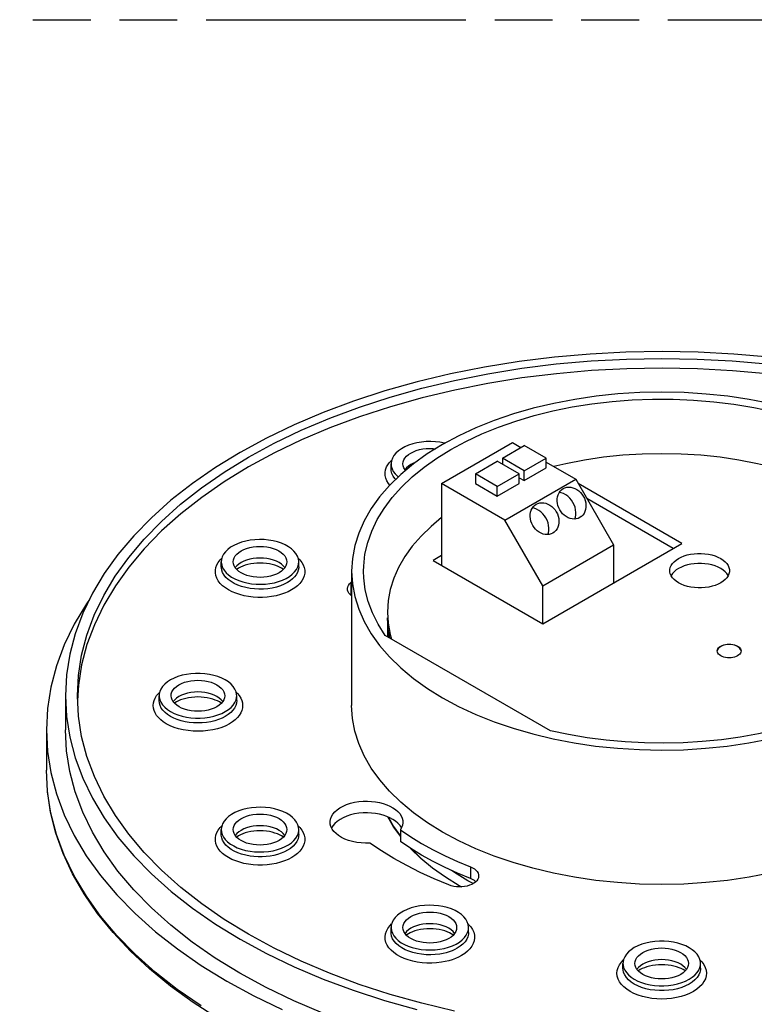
# Model space of a CAD drawing. Header units: millimetres. Extents: x 0 to 210, y 0 to 297.
# Tile 5 of 7: x 106 to 130, y 225 to 258. Entities that reach past the tile are written whole.
import ezdxf

# ---------------------------------------------------------------- set-up
doc = ezdxf.new("R2010")
doc.units = ezdxf.units.MM
doc.header["$LTSCALE"] = 19.36
doc.linetypes.add('PHANTOM', pattern=[0.8, 0.45, -0.05, 0.1, -0.05, 0.1, -0.05])
doc.layers.get('0').update_dxf_attribs({"linetype": 'CONTINUOUS'})
doc.layers.add('DEFAULT_3', color=7, linetype='PHANTOM')

msp = doc.modelspace()

# ---------------------------------------------------------------- linework, layer by layer
at = {"color": 7, "linetype": 'Continuous'}
for p, q in [((119.9796, 242.1189), (122.3555, 243.4906)), ((120.0879, 243.4683), (120.0717, 243.4727)), ((122.3555, 243.4906), (122.6383, 243.3273)), ((118.5308, 243.2172), (118.4457, 243.1401)), ((122.0161, 242.9681), (122.7515, 243.3926)), ((123.4869, 242.9681), (122.7515, 243.3926)), ((121.111, 242.4455), (121.8464, 242.8701)), ((122.5818, 242.4455), (121.8464, 242.8701)), ((122.0161, 242.9681), (122.0161, 242.7721)), ((122.7515, 242.5435), (122.0161, 242.9681)), ((122.7515, 242.5435), (123.4869, 242.9681)), ((123.4869, 242.6415), (123.4869, 242.9681)), ((123.4869, 242.8374), (124.4768, 242.2659)), ((118.2836, 242.6138), (118.2836, 242.7771)), ((122.7515, 242.2169), (123.4869, 242.6415)), ((122.7515, 242.2169), (122.7515, 242.5435)), ((121.111, 242.4455), (121.111, 242.1189)), ((121.8464, 242.0209), (121.111, 242.4455)), ((121.8464, 242.0209), (122.5818, 242.4455)), ((122.1009, 240.8942), (124.4768, 242.2659)), ((122.5818, 242.1189), (122.5818, 242.4455)), ((122.5818, 242.3149), (122.7515, 242.2169)), ((124.4768, 242.2659), (125.7496, 240.0613)), ((119.9796, 242.1189), (119.9796, 239.3755)), ((122.1009, 240.8942), (119.9796, 242.1189)), ((121.111, 242.1189), (121.8464, 241.6943)), ((121.8464, 241.6943), (122.5818, 242.1189)), ((121.8464, 241.6943), (121.8464, 242.0209)), ((124.0571, 241.9478), (124.109, 241.9725)), ((128.0406, 240.1103), (124.5617, 242.1188)), ((127.7502, 239.9426), (124.8521, 241.6158)), ((123.152, 241.4253), (123.2039, 241.45)), ((123.3737, 238.6896), (122.1009, 240.8942)), ((124.6644, 241.0104), (124.6171, 240.9779)), ((123.7593, 240.4878), (123.712, 240.4553)), ((123.3737, 237.4159), (128.0406, 240.1103)), ((123.3737, 238.6896), (125.7496, 240.0613)), ((125.7496, 240.0613), (125.7496, 238.7876)), ((112.5896, 239.3264), (112.5896, 239.4897)), ((115.1896, 239.3264), (115.1896, 239.4897)), ((119.9796, 239.7021), (119.6968, 239.5388)), ((119.6968, 239.5388), (123.3737, 237.4159)), ((116.9618, 239.1796), (116.9618, 234.6725)), ((116.9324, 238.7953), (116.9618, 238.819)), ((123.3737, 237.4159), (123.3737, 238.6896)), ((116.9324, 238.4034), (116.919, 238.3902)), ((116.9618, 238.427), (116.9324, 238.4034)), ((118.1853, 237.2325), (118.1619, 237.6119)), ((118.167, 237.5305), (118.1619, 237.4486)), ((118.1618, 237.4486), (118.1618, 236.9794)), ((118.2411, 236.9336), (118.1853, 237.2325)), ((123.6278, 233.8237), (118.0852, 237.0237)), ((129.2293, 236.4661), (129.2246, 236.5015)), ((130.0245, 236.5014), (130.0197, 236.4654)), ((107.7976, 235.3554), (107.7706, 234.8364)), ((107.3618, 234.9991), (107.3618, 233.856)), ((110.5055, 234.8357), (110.5055, 234.999)), ((113.1055, 234.8357), (113.1055, 234.999)), ((106.7218, 233.856), (106.7218, 232.4971)), ((119.037, 231.0736), (118.6138, 231.4254)), ((112.8363, 230.9482), (112.7524, 230.8718)), ((118.1828, 230.9327), (118.366, 230.6144)), ((119.5027, 230.7401), (119.037, 231.0736)), ((118.366, 230.6144), (118.596, 230.2935)), ((118.631, 230.5624), (118.6242, 230.5779)), ((112.5897, 230.3451), (112.5897, 230.5084)), ((115.1897, 230.3451), (115.1897, 230.5084)), ((118.596, 230.5008), (118.596, 230.1089)), ((121.1299, 229.8655), (120.5518, 230.1345)), ((121.7401, 229.621), (121.1299, 229.8655)), ((122.3787, 229.4022), (121.7401, 229.621)), ((123.0427, 229.2105), (122.3787, 229.4022)), ((121.0366, 228.6969), (120.8585, 228.7925)), ((118.2837, 227.0577), (118.2837, 227.221)), ((120.8837, 227.0577), (120.8837, 227.221)), ((126.0619, 225.8544), (126.0619, 226.0177)), ((128.6619, 225.8544), (128.6619, 226.0177))]:
    msp.add_line(p, q, dxfattribs=at)
at = {"color": 9, "linetype": 'Continuous'}
for p, q in [((118.2245, 242.8169), (118.285, 242.8838)), ((118.285, 242.8838), (118.3028, 242.9)), ((112.4901, 239.4747), (112.5538, 239.557)), ((112.5538, 239.557), (112.6098, 239.6129)), ((115.1708, 239.6114), (115.2254, 239.557)), ((113.1102, 239.3576), (113.0581, 239.2966)), ((114.7211, 239.2966), (114.669, 239.3576)), ((114.7227, 239.2939), (114.7211, 239.2966)), ((116.9324, 238.7953), (116.9324, 238.4034)), ((110.4822, 235.0801), (110.5241, 235.1206)), ((112.637, 234.806), (112.5849, 234.8669)), ((113.0873, 235.1202), (113.1289, 235.08)), ((112.6386, 234.8031), (112.637, 234.806)), ((112.4894, 230.4921), (112.5533, 230.5749)), ((112.5533, 230.5749), (112.608, 230.6296)), ((115.1696, 230.6315), (115.226, 230.5752)), ((114.7212, 230.3153), (114.6691, 230.3762)), ((114.7229, 230.3122), (114.7212, 230.3153)), ((120.9438, 229.2609), (120.9438, 228.8689)), ((118.238, 227.2769), (118.304, 227.3447)), ((120.8647, 227.3433), (120.8824, 227.3277)), ((118.8043, 227.0889), (118.7522, 227.0279)), ((120.4152, 227.0279), (120.3631, 227.0889)), ((120.4168, 227.0252), (120.4152, 227.0279)), ((126.0093, 226.0653), (126.0806, 226.1402)), ((128.6435, 226.1397), (128.7116, 226.0689)), ((128.1934, 225.8247), (128.1413, 225.8856)), ((128.1951, 225.8217), (128.1934, 225.8247))]:
    msp.add_line(p, q, dxfattribs=at)
at = {"color": 7, "linetype": 'Continuous'}
for points in [[(130.9726, 246.3562), (129.7818, 246.4611), (128.5813, 246.5244), (127.3728, 246.5458), (126.1631, 246.5251), (124.9585, 246.4622), (123.7628, 246.3574), (122.5798, 246.2109), (121.4154, 246.0237), (120.2764, 245.797), (119.1633, 245.5312), (118.0775, 245.2263), (117.0243, 244.8839), (116.0081, 244.5049), (115.0327, 244.0909), (114.1038, 243.6442), (113.2196, 243.1639)], [(113.5025, 243.0006), (114.3655, 243.4696), (115.2731, 243.9063), (116.2271, 244.3115), (117.2217, 244.6829), (118.2533, 245.0187), (119.3174, 245.3179), (120.4084, 245.579), (121.5251, 245.8016), (122.6664, 245.9853), (123.826, 246.1293), (124.998, 246.2323), (126.1787, 246.2943), (127.3642, 246.3149), (128.5485, 246.2942), (129.7249, 246.2324), (130.8922, 246.1299)], [(130.9011, 245.8023), (129.7337, 245.9052), (128.5569, 245.9673), (127.3724, 245.9882), (126.1867, 245.968), (125.0061, 245.9063), (123.8342, 245.8036), (122.675, 245.66), (121.5339, 245.4766), (120.4177, 245.2544), (119.3269, 244.9938), (118.2629, 244.695), (117.2307, 244.3594), (116.2349, 243.988), (115.2791, 243.5824), (114.3689, 243.1446), (113.5025, 242.674)], [(131, 244.8045), (130.2969, 244.9398), (129.579, 245.0459), (128.8495, 245.1221), (128.1124, 245.1683), (127.3712, 245.1839), (126.6299, 245.169), (125.8917, 245.1235), (125.1612, 245.0479), (124.443, 244.9426), (123.7392, 244.8079), (123.0521, 244.644), (122.386, 244.4521), (121.7451, 244.2329), (121.1328, 243.9878), (120.5543, 243.7188), (120.0079, 243.4253)], [(117.3619, 239.18), (117.3662, 239.35), (117.4097, 239.7444), (117.5001, 240.1362), (117.6372, 240.5249), (117.8203, 240.9077), (118.049, 241.2826), (118.3216, 241.6476), (118.6371, 242.0007), (118.9935, 242.3403), (119.3895, 242.6647), (119.8228, 242.9726), (120.2916, 243.2624), (120.7934, 243.5329), (121.3262, 243.7827), (121.8872, 244.0109), (122.4741, 244.2163), (123.0839, 244.398), (123.7142, 244.5551), (124.3617, 244.687), (125.0234, 244.7928), (125.6956, 244.8723), (126.3739, 244.9248), (127.0573, 244.9503), (127.7446, 244.9487), (128.4311, 244.9199), (129.1128, 244.8637), (129.7864, 244.7807), (130.4469, 244.6713), (131.0959, 244.5354)], [(120.0717, 243.4727), (119.9235, 243.5015), (119.7704, 243.5199), (119.6145, 243.5274), (119.4582, 243.5241), (119.3035, 243.51), (119.1528, 243.4852), (119.0086, 243.4502), (118.8724, 243.4054), (118.7459, 243.3509), (118.6312, 243.288), (118.5308, 243.2172)], [(113.2196, 243.1639), (112.3906, 242.6554), (111.6187, 242.1206), (110.9024, 241.5585), (110.246, 240.9725), (109.6525, 240.3647), (109.1237, 239.7379), (108.6624, 239.0951), (108.269, 238.4372), (107.9442, 237.7648), (107.6898, 237.0816), (107.5078, 236.3912), (107.3983, 235.6958), (107.362, 234.9987)], [(120.0079, 243.4253), (119.5004, 243.1104), (119.0354, 242.7772), (118.6118, 242.4247), (118.2326, 242.0557), (117.9005, 241.6722), (117.6166, 241.2764), (117.3829, 240.8707), (117.1997, 240.4564), (117.068, 240.0345), (116.9883, 239.6079), (116.9619, 239.1795)], [(118.4457, 243.1401), (118.3784, 243.0583), (118.3279, 242.9714)], [(118.6836, 242.7771), (118.691, 242.8433), (118.7134, 242.9096), (118.7505, 242.9736), (118.8017, 243.0344), (118.8663, 243.0909), (118.9431, 243.1421), (119.0309, 243.1871), (119.1283, 243.2253), (119.2343, 243.2559), (119.3466, 243.2784), (119.4634, 243.292), (119.5821, 243.2967), (119.6995, 243.2924), (119.7791, 243.2833)], [(107.762, 234.9988), (107.7971, 235.6774), (107.904, 236.359), (108.0819, 237.0356), (108.3306, 237.7049), (108.6483, 238.3637), (109.0331, 239.0081), (109.4844, 239.6379), (110.0019, 240.2522), (110.5832, 240.8481), (111.2265, 241.423), (111.9291, 241.9749), (112.6873, 242.5004), (113.5025, 243.0006)], [(118.3279, 242.9714), (118.2964, 242.8818), (118.2838, 242.7919), (118.2836, 242.7772)], [(133.8672, 241.5637), (133.3852, 241.8227), (132.8749, 242.06), (132.3349, 242.2764), (131.7695, 242.4701), (131.1816, 242.6398), (130.5747, 242.7849), (129.9531, 242.9043), (129.3184, 242.9979), (128.6722, 243.0651), (128.0189, 243.1058), (127.3622, 243.1193), (126.7056, 243.1058), (126.0528, 243.0653), (125.4069, 242.9981), (124.7713, 242.9044), (124.1489, 242.785), (123.745, 242.6884)], [(113.5025, 242.674), (112.6902, 242.1757), (111.9338, 241.6517), (111.2319, 241.1009), (110.5886, 240.5267), (110.0069, 239.9311), (109.4887, 239.3168), (109.0366, 238.6869), (108.651, 238.0422), (108.3327, 237.3832), (108.0834, 236.7138), (107.905, 236.0371), (107.7976, 235.3554)], [(118.2836, 242.7772), (118.2904, 242.7012), (118.3156, 242.6117), (118.3594, 242.5247), (118.4208, 242.4415), (118.4987, 242.3636), (118.5268, 242.342)], [(118.7705, 242.5568), (118.7523, 242.5781), (118.7146, 242.6419), (118.6917, 242.7083), (118.6836, 242.7771)], [(124.6171, 240.9779), (124.5569, 240.9501), (124.4937, 240.933), (124.4267, 240.9268), (124.3581, 240.9313), (124.2895, 240.9466), (124.2218, 240.9722), (124.1565, 241.0077), (124.0946, 241.0522), (124.0374, 241.1055), (123.9862, 241.1659), (123.9423, 241.2323), (123.9063, 241.3033), (123.8791, 241.3777), (123.861, 241.4537), (123.8527, 241.5299), (123.8542, 241.6048), (123.8656, 241.677), (123.8865, 241.745), (123.9171, 241.8074), (123.9562, 241.863), (124.0027, 241.9095), (124.0571, 241.9478)], [(124.4482, 240.9288), (124.4668, 240.9879), (124.4799, 241.0682), (124.4821, 241.1518), (124.4735, 241.2371), (124.4537, 241.3228), (124.4237, 241.4067), (124.3837, 241.4869), (124.3348, 241.5619), (124.2777, 241.6302), (124.2137, 241.6906), (124.1441, 241.7415), (124.0704, 241.7822), (123.9936, 241.8117), (123.9303, 241.8262)], [(124.109, 241.9725), (124.1172, 241.9756), (124.1804, 241.9927), (124.2474, 241.9989), (124.316, 241.9944), (124.3847, 241.979), (124.4523, 241.9535), (124.5176, 241.918), (124.5795, 241.8734), (124.6367, 241.8202), (124.688, 241.7598), (124.7319, 241.6934), (124.7679, 241.6224), (124.7951, 241.548), (124.8131, 241.4719), (124.8214, 241.3958), (124.8199, 241.3209), (124.8085, 241.2487), (124.7876, 241.1807), (124.757, 241.1182), (124.718, 241.0627), (124.6714, 241.0162), (124.6644, 241.0104)], [(123.2039, 241.45), (123.2121, 241.4531), (123.2753, 241.4701), (123.3423, 241.4763), (123.4109, 241.4718), (123.4796, 241.4565), (123.5472, 241.431), (123.6126, 241.3955), (123.6744, 241.3509), (123.7316, 241.2976), (123.7829, 241.2372), (123.8268, 241.1708), (123.8628, 241.0998), (123.89, 241.0255), (123.908, 240.9494), (123.9163, 240.8732), (123.9148, 240.7983), (123.9034, 240.7262), (123.8825, 240.6581), (123.852, 240.5957), (123.8129, 240.5402), (123.7663, 240.4936), (123.7593, 240.4878)], [(123.712, 240.4553), (123.6518, 240.4275), (123.5886, 240.4105), (123.5216, 240.4043), (123.4531, 240.4088), (123.3844, 240.4241), (123.3167, 240.4496), (123.2514, 240.4851), (123.1895, 240.5297), (123.1323, 240.5829), (123.0811, 240.6434), (123.0372, 240.7098), (123.0012, 240.7807), (122.974, 240.8551), (122.9559, 240.9312), (122.9476, 241.0074), (122.9491, 241.0823), (122.9605, 241.1544), (122.9815, 241.2224), (123.012, 241.2849), (123.0511, 241.3404), (123.0976, 241.387), (123.152, 241.4253)], [(123.5431, 240.4062), (123.5617, 240.4654), (123.5748, 240.5456), (123.577, 240.6292), (123.5684, 240.7146), (123.5486, 240.8002), (123.5186, 240.8842), (123.4786, 240.9643), (123.4297, 241.0393), (123.3726, 241.1076), (123.3086, 241.168), (123.239, 241.2189), (123.1653, 241.2596), (123.0885, 241.2891), (123.0252, 241.3036)], [(119.9796, 240.9765), (119.6239, 240.6808), (119.2886, 240.3549), (118.9947, 240.0161), (118.7433, 239.6662), (118.536, 239.307), (118.3733, 238.9402), (118.2565, 238.5676), (118.1858, 238.1912), (118.1619, 237.8079)], [(115.1453, 239.684), (115.095, 239.7706), (115.0281, 239.852), (114.9439, 239.9287), (114.8445, 239.999), (114.7312, 240.0616), (114.606, 240.116), (114.4711, 240.161), (114.3278, 240.1963), (114.1774, 240.2215), (114.0227, 240.2363), (113.8661, 240.24), (113.7099, 240.233), (113.5566, 240.2151), (113.4081, 240.1869), (113.2666, 240.1484), (113.134, 240.1005), (113.0124, 240.0435), (112.9032, 239.9786), (112.8087, 239.9066)], [(112.8087, 239.9066), (112.7296, 239.8285), (112.6672, 239.7448), (112.6224, 239.6572), (112.5967, 239.5669), (112.5896, 239.4896)], [(112.9896, 239.4897), (112.9975, 239.558), (113.0205, 239.6248), (113.0586, 239.689), (113.1105, 239.7498), (113.1754, 239.8059), (113.2523, 239.8566), (113.3403, 239.9012), (113.4376, 239.939), (113.5426, 239.9691), (113.6532, 239.9911), (113.7679, 240.0045), (113.8846, 240.0093), (114.0016, 240.0052), (114.1169, 239.9925), (114.2283, 239.9711), (114.3343, 239.9415), (114.4332, 239.9037), (114.523, 239.8588), (114.6018, 239.8072), (114.6683, 239.7502), (114.7204, 239.6894), (114.7589, 239.6242)], [(112.5896, 239.4896), (112.5898, 239.4756), (112.6023, 239.3853), (112.6339, 239.2954)], [(112.6339, 239.2954), (112.6842, 239.2087), (112.7511, 239.1273), (112.8353, 239.0507), (112.9347, 238.9804), (113.048, 238.9177), (113.1732, 238.8634), (113.3081, 238.8184), (113.4514, 238.7831), (113.6018, 238.7579), (113.7565, 238.7431), (113.9131, 238.7393), (114.0693, 238.7464), (114.2226, 238.7643), (114.3711, 238.7925), (114.5126, 238.831), (114.6452, 238.8789), (114.7668, 238.9359), (114.8759, 239.0008), (114.9705, 239.0728), (115.0496, 239.1509), (115.112, 239.2346), (115.1568, 239.3222), (115.1825, 239.4125), (115.1896, 239.4898)], [(113.0203, 239.3552), (112.9972, 239.4226), (112.9896, 239.4897)], [(114.7896, 239.4897), (114.7817, 239.4214), (114.7587, 239.3546), (114.7206, 239.2904), (114.6687, 239.2296), (114.6038, 239.1735), (114.5269, 239.1228), (114.4389, 239.0782), (114.3416, 239.0404), (114.2366, 239.0103), (114.126, 238.9883), (114.0113, 238.9749), (113.8946, 238.9701), (113.7776, 238.9742), (113.6623, 238.9869), (113.5509, 239.0083), (113.4449, 239.0379), (113.346, 239.0757), (113.2562, 239.1206), (113.1774, 239.1722), (113.1109, 239.2292), (113.0588, 239.29), (113.0203, 239.3552)], [(114.7589, 239.6242), (114.782, 239.5567), (114.7896, 239.4897)], [(115.1896, 239.4898), (115.1894, 239.5038), (115.1769, 239.5941), (115.1453, 239.684)], [(127.6346, 239.1958), (127.6364, 239.2307), (127.6507, 239.2991), (127.6793, 239.3664), (127.7216, 239.4314), (127.7773, 239.493), (127.8454, 239.5504), (127.9248, 239.6025), (128.0145, 239.6488), (128.1132, 239.6884), (128.2194, 239.7211), (128.3317, 239.746), (128.4484, 239.7631), (128.5676, 239.7719), (128.6881, 239.7724), (128.8089, 239.7643), (128.9276, 239.7479), (129.0418, 239.7231), (129.1501, 239.6906), (129.2497, 239.651), (129.3417, 239.6041)], [(129.3417, 239.6041), (129.4227, 239.5511), (129.4911, 239.4939), (129.5471, 239.4319), (129.5898, 239.3667), (129.6184, 239.299), (129.6329, 239.2299), (129.6346, 239.1959)], [(113.1703, 239.2821), (113.1186, 239.2494), (113.1034, 239.2379)], [(114.6089, 239.2821), (114.5454, 239.3153), (114.4726, 239.3468), (114.3909, 239.3755), (114.3014, 239.4004), (114.2051, 239.4207), (114.1036, 239.4358), (113.9986, 239.4451), (113.8917, 239.4483), (113.7846, 239.4453), (113.6792, 239.4362), (113.5772, 239.4213), (113.4803, 239.401), (113.3899, 239.376), (113.3074, 239.3471), (113.2341, 239.3155), (113.1704, 239.2821)], [(114.6758, 239.2379), (114.6604, 239.2495), (114.6089, 239.2821)], [(116.9619, 239.1795), (116.9884, 238.7506), (117.0679, 238.3245), (117.1996, 237.9029), (117.3831, 237.488), (117.6172, 237.0817), (117.9013, 236.6859), (118.2334, 236.3026), (118.6124, 235.9338), (119.0358, 235.5816), (119.5018, 235.2478), (120.0075, 234.9341), (120.5507, 234.6421), (121.1283, 234.3733), (121.7378, 234.1289), (122.3757, 233.9103), (123.0388, 233.7186), (123.7237, 233.5546), (124.4268, 233.4193), (125.1447, 233.3132), (125.8741, 233.237), (126.6113, 233.1909), (127.3524, 233.1753), (128.0938, 233.1901), (128.8319, 233.2356), (129.5625, 233.3112), (130.2807, 233.4165), (130.9844, 233.5512)], [(118.0852, 237.0237), (117.8504, 237.3972), (117.6612, 237.7774), (117.5175, 238.1653), (117.42, 238.5579), (117.3696, 238.9536), (117.3619, 239.18)], [(127.9275, 238.7876), (127.8465, 238.8406), (127.7781, 238.8978), (127.7221, 238.9598), (127.6794, 239.025), (127.6508, 239.0928), (127.6364, 239.1618), (127.6346, 239.1958)], [(129.3417, 239.2688), (129.2499, 239.3155), (129.1508, 239.355), (129.0435, 239.3873), (128.9305, 239.412), (128.8132, 239.4285), (128.6936, 239.4368), (128.5742, 239.4368), (128.4557, 239.4285), (128.3392, 239.412), (128.2267, 239.3876), (128.1199, 239.3554), (128.0205, 239.3162), (127.9303, 239.2703), (127.8501, 239.2185), (127.7814, 239.1616), (127.7249, 239.1002), (127.6817, 239.0354), (127.6783, 239.0277)], [(129.6346, 239.1959), (129.6328, 239.161), (129.6185, 239.0926), (129.5899, 239.0253), (129.5476, 238.9603), (129.4919, 238.8987), (129.4239, 238.8413), (129.3444, 238.7892), (129.2548, 238.7429), (129.156, 238.7033), (129.0499, 238.6706), (128.9375, 238.6457), (128.8209, 238.6286), (128.7016, 238.6198), (128.5811, 238.6193), (128.4603, 238.6274), (128.3416, 238.6439), (128.2274, 238.6686), (128.1191, 238.7011), (128.0195, 238.7407), (127.9275, 238.7876)], [(129.5912, 239.0285), (129.5907, 239.0297), (129.5478, 239.0956), (129.4915, 239.1581), (129.4229, 239.2157), (129.3417, 239.2688)], [(116.8204, 238.5867), (116.8206, 238.5956), (116.8296, 238.6485), (116.8514, 238.7002), (116.8856, 238.749), (116.9324, 238.7953)], [(116.9618, 238.3555), (116.9138, 238.3944), (116.8721, 238.4412), (116.8423, 238.4909), (116.825, 238.5427), (116.8204, 238.5867)], [(108.1677, 238.2275), (108.0635, 238.0822), (107.6575, 237.4032), (107.3224, 236.7092), (107.06, 236.0042), (106.8723, 235.2918), (106.7594, 234.5742), (106.722, 233.8556)], [(118.1619, 237.8079), (118.1846, 237.4342), (118.2542, 237.0573), (118.3039, 236.8974)], [(118.1619, 237.4486), (118.1852, 237.0699), (118.2069, 236.9534)], [(129.2246, 236.5015), (129.2295, 236.5375), (129.244, 236.5724), (129.2676, 236.6056), (129.3002, 236.6365), (129.3406, 236.6641), (129.3882, 236.6877), (129.4413, 236.7067), (129.4988, 236.7206), (129.5593, 236.7293), (129.6215, 236.7324), (129.684, 236.7298), (129.7457, 236.7215), (129.8046, 236.7077), (129.8583, 236.6888), (129.9074, 236.6648)], [(129.9074, 236.6484), (129.8584, 236.6724), (129.8052, 236.6912), (129.7469, 236.7049), (129.6859, 236.7133), (129.6239, 236.716), (129.5622, 236.7132), (129.5018, 236.7049), (129.4442, 236.6912), (129.3908, 236.6724), (129.3429, 236.6491), (129.3021, 236.6216), (129.269, 236.5909), (129.2449, 236.5578), (129.2299, 236.5228), (129.2269, 236.5012)], [(129.9074, 236.6648), (129.9489, 236.6365), (129.9815, 236.6057), (130.0053, 236.5721), (130.0198, 236.5368), (130.0245, 236.5014)], [(130.0201, 236.5195), (130.0056, 236.5551), (129.9817, 236.5891), (129.9491, 236.62), (129.9074, 236.6484)], [(129.3417, 236.3382), (129.3002, 236.3665), (129.2677, 236.3972), (129.2438, 236.4309), (129.2293, 236.4661)], [(130.0197, 236.4654), (130.0052, 236.4306), (129.9816, 236.3973), (129.949, 236.3665), (129.9085, 236.3388), (129.861, 236.3153), (129.8078, 236.2962), (129.7504, 236.2823), (129.6899, 236.2736), (129.6277, 236.2706), (129.5651, 236.2731), (129.5034, 236.2815), (129.4445, 236.2952), (129.3909, 236.3141), (129.3417, 236.3382)], [(112.7247, 235.5297), (112.606, 235.5903), (112.4776, 235.6415), (112.3383, 235.6836), (112.1914, 235.7157), (112.039, 235.7373), (111.8835, 235.7482), (111.7277, 235.7482), (111.573, 235.7375), (111.4209, 235.7159), (111.2742, 235.684), (111.1353, 235.6421), (111.0061, 235.5909), (110.8888, 235.5311), (110.7847, 235.4638), (110.6955, 235.3896)], [(112.9921, 235.3054), (112.9189, 235.3865), (112.8299, 235.461), (112.7247, 235.5297)], [(110.6955, 235.3896), (110.6222, 235.3099), (110.5661, 235.2254), (110.5279, 235.1377), (110.5083, 235.0481), (110.5055, 234.999)], [(110.9055, 234.999), (110.9126, 235.0638), (110.9351, 235.1312), (110.9731, 235.1963), (111.0253, 235.2581), (111.0905, 235.3146), (111.1691, 235.3664)], [(111.1691, 235.3664), (111.2588, 235.4117), (111.356, 235.4492), (111.4617, 235.4792), (111.573, 235.501), (111.6883, 235.5142), (111.8055, 235.5186), (111.9226, 235.5142), (112.0379, 235.501), (112.1492, 235.4792), (112.2549, 235.4492), (112.3521, 235.4117), (112.4419, 235.3664)], [(112.4419, 235.3664), (112.5202, 235.3146), (112.5852, 235.2585), (112.6371, 235.1975), (112.6749, 235.1332), (112.6977, 235.0667), (112.7055, 234.999)], [(113.1055, 234.9991), (113.1035, 235.0405), (113.0851, 235.131), (113.048, 235.2198), (112.9921, 235.3054)], [(107.362, 234.9987), (107.3985, 234.2998), (107.5077, 233.6069), (107.6889, 232.9193)], [(120.4138, 224.4181), (119.3177, 224.6801), (118.2516, 224.9799), (117.2191, 225.3162), (116.2242, 225.6878), (115.2703, 226.0931), (114.3611, 226.5309), (113.4995, 226.9992), (112.6889, 227.4967), (111.9317, 228.0213), (111.2309, 228.5713), (110.5888, 229.1447), (110.0078, 229.7395), (109.4897, 230.3534), (109.0367, 230.9848), (108.6503, 231.6307), (108.3326, 232.2884), (108.0841, 232.9556), (107.9059, 233.6296), (107.7983, 234.309), (107.762, 234.9988)], [(110.5055, 234.999), (110.5075, 234.9576), (110.5259, 234.8671), (110.563, 234.7783), (110.6189, 234.6927), (110.6921, 234.6116), (110.781, 234.537), (110.8862, 234.4683)], [(110.8862, 234.4683), (111.0049, 234.4078), (111.1334, 234.3566), (111.2727, 234.3145), (111.4196, 234.2823), (111.572, 234.2608), (111.7274, 234.2498), (111.8832, 234.2498), (112.0379, 234.2606), (112.19, 234.2822), (112.3368, 234.314), (112.4756, 234.356), (112.6048, 234.4071), (112.7221, 234.4669), (112.8262, 234.5343), (112.9154, 234.6084), (112.9888, 234.6882), (113.0448, 234.7726), (113.0831, 234.8604), (113.1027, 234.95), (113.1055, 234.9991)], [(112.4419, 234.6316), (112.3522, 234.5864), (112.2549, 234.5489), (112.149, 234.5188), (112.0374, 234.497), (111.922, 234.4839), (111.8049, 234.4794), (111.6883, 234.4839), (111.5738, 234.4969), (111.4628, 234.5186), (111.3574, 234.5484), (111.2599, 234.5858), (111.1716, 234.6302), (111.0942, 234.6808), (111.0286, 234.7367), (110.9762, 234.7973), (110.9377, 234.8613), (110.9141, 234.9277), (110.9055, 234.999)], [(112.5247, 234.7914), (112.4613, 234.8247), (112.3884, 234.8561), (112.3067, 234.8848), (112.2172, 234.9097), (112.121, 234.9301), (112.0195, 234.9451), (111.9145, 234.9544), (111.8075, 234.9576), (111.7005, 234.9547), (111.5951, 234.9456), (111.4931, 234.9306), (111.3961, 234.9103), (111.3058, 234.8853), (111.2233, 234.8565), (111.15, 234.8248), (111.0862, 234.7914)], [(112.7055, 234.999), (112.6977, 234.9314), (112.6749, 234.8648), (112.6371, 234.8006), (112.5852, 234.7396), (112.5203, 234.6834), (112.4419, 234.6316)], [(134.4329, 235.0971), (133.9579, 234.8403), (133.4574, 234.6027), (132.9302, 234.3841), (132.3799, 234.1857), (131.8084, 234.0084), (131.2185, 233.8528), (130.6123, 233.7197), (129.9926, 233.6095), (129.3619, 233.5228), (128.7227, 233.4599), (128.0778, 233.421), (127.4298, 233.4063), (126.7814, 233.4159), (126.1354, 233.4497), (125.4943, 233.5077), (124.8609, 233.5896), (124.2392, 233.6949), (123.6278, 233.8237)], [(111.0862, 234.7914), (111.0345, 234.7587), (111.0194, 234.7473)], [(112.5917, 234.7472), (112.5763, 234.7589), (112.5247, 234.7914)], [(118.6138, 231.4254), (118.2351, 231.7937), (117.903, 232.1766), (117.619, 232.572), (117.3847, 232.9779), (117.2009, 233.3924), (117.0689, 233.8135), (116.989, 234.2391), (116.9619, 234.6724)], [(106.722, 233.8556), (106.7597, 233.1342), (106.8723, 232.4194), (107.0593, 231.7099), (107.3206, 231.0067), (107.6552, 230.3131), (108.0625, 229.6316), (108.5403, 228.9652), (109.0872, 228.317), (109.7006, 227.6892), (110.3785, 227.0842), (111.1181, 226.5042), (111.9168, 225.9513), (112.7714, 225.4274), (113.6791, 224.9344), (114.6363, 224.474)], [(115.9967, 224.3547), (115.0233, 224.7684), (114.0955, 225.2151), (113.2163, 225.6931), (112.389, 226.2008), (111.6164, 226.7361), (110.9013, 227.2974), (110.246, 227.8825), (109.6532, 228.4894), (109.1247, 229.1159), (108.6625, 229.7601), (108.2683, 230.4192), (107.9441, 231.0904), (107.6905, 231.7712), (107.5088, 232.4587), (107.3991, 233.1518), (107.362, 233.8557)], [(107.6889, 232.9193), (107.9421, 232.238), (108.2662, 231.566), (108.6609, 230.9057), (109.124, 230.2599), (109.6539, 229.6318), (110.2482, 229.0235), (110.905, 228.4374), (111.6216, 227.8754), (112.3953, 227.3398), (113.2232, 226.8322), (114.1026, 226.3546), (115.0299, 225.9085), (116.0021, 225.4957), (117.0155, 225.1174), (118.0667, 224.7751), (119.1519, 224.4699)], [(112.467, 224.1813), (111.6514, 224.7052), (110.8901, 225.2564), (110.1859, 225.8329), (109.5414, 226.4328), (108.959, 227.0537), (108.4408, 227.6932), (107.9885, 228.3493), (107.6035, 229.0195), (107.287, 229.7015), (107.0401, 230.3928), (106.8633, 231.0909), (106.7572, 231.7932), (106.7218, 232.4971)], [(114.2261, 231.2333), (114.0709, 231.2515), (113.9154, 231.2588), (113.7583, 231.255), (113.6032, 231.2405), (113.4525, 231.2151), (113.3084, 231.1797), (113.1735, 231.1347), (113.0488, 231.0808), (112.9358, 231.0182), (112.8363, 230.9482)], [(115.1896, 230.5084), (115.1836, 230.5808), (115.159, 230.6701), (115.1162, 230.7571), (115.0555, 230.8403), (114.9779, 230.919), (114.8836, 230.992), (114.7745, 231.0582), (114.652, 231.1162), (114.5184, 231.1653), (114.3768, 231.2042), (114.2261, 231.2333)], [(116.2405, 230.7584), (116.2409, 230.7769), (116.2537, 230.8613), (116.2838, 230.9442), (116.3312, 231.0246), (116.3948, 231.1011), (116.4739, 231.1726), (116.5675, 231.2382), (116.675, 231.2971), (116.7942, 231.3483), (116.9236, 231.3907), (117.0607, 231.4238), (117.2024, 231.4467), (117.3498, 231.4597)], [(117.3498, 231.4597), (117.4889, 231.4624), (117.6258, 231.4561), (117.7613, 231.4409), (117.8929, 231.4169), (118.0188, 231.3845), (118.1376, 231.3442), (118.2476, 231.2964), (118.3476, 231.2418), (118.4363, 231.181), (118.5126, 231.1149), (118.5754, 231.0441), (118.6242, 230.9698), (118.658, 230.8927), (118.6767, 230.8138), (118.6804, 230.7584)], [(112.9897, 230.5084), (112.9971, 230.5745), (113.0194, 230.6409), (113.0566, 230.7049), (113.1077, 230.7657), (113.1724, 230.8221), (113.2492, 230.8734), (113.3369, 230.9184), (113.4343, 230.9566), (113.5404, 230.9872), (113.6527, 231.0096), (113.7694, 231.0232), (113.8882, 231.028), (114.0055, 231.0236), (114.1226, 231.0103)], [(114.1226, 231.0103), (114.2353, 230.9881), (114.3402, 230.9582), (114.4382, 230.9202), (114.5268, 230.8754), (114.6042, 230.8242), (114.6694, 230.7679), (114.721, 230.7074), (114.7587, 230.6436), (114.7816, 230.5772), (114.7897, 230.5084)], [(117.3498, 231.0678), (117.2029, 231.0548), (117.0618, 231.0321), (116.9256, 230.9993), (116.7972, 230.9575), (116.6787, 230.907), (116.5716, 230.8488), (116.4781, 230.784), (116.3986, 230.7131), (116.3342, 230.6369), (116.2902, 230.5639)], [(118.6242, 230.5779), (118.5754, 230.6522), (118.5126, 230.7229), (118.4363, 230.7891), (118.3477, 230.8499), (118.2476, 230.9045), (118.1376, 230.9523), (118.0188, 230.9926), (117.8929, 231.025), (117.7613, 231.0489), (117.6258, 231.0642), (117.4889, 231.0705), (117.3498, 231.0678)], [(118.596, 230.2835), (118.3671, 230.6026), (118.1749, 230.9361)], [(112.7524, 230.8718), (112.6848, 230.7902), (112.635, 230.7046), (112.6032, 230.6162), (112.5901, 230.5262), (112.5898, 230.5083)], [(117.5712, 230.0568), (117.4227, 230.0543), (117.2768, 230.062), (117.1326, 230.0799), (116.9932, 230.1076), (116.8609, 230.145), (116.7373, 230.191), (116.625, 230.245), (116.5247, 230.3064), (116.4375, 230.3747), (116.3648, 230.4485), (116.3083, 230.5269), (116.2684, 230.6086), (116.2459, 230.6923), (116.2405, 230.7584)], [(118.6804, 230.7584), (118.6797, 230.7342), (118.6673, 230.6548), (118.6394, 230.5772), (118.596, 230.5008)], [(120.5518, 230.1345), (120.0084, 230.4265), (119.5027, 230.7401)], [(112.5898, 230.5083), (112.5957, 230.436), (112.6203, 230.3467), (112.6631, 230.2596), (112.7238, 230.1764), (112.8015, 230.0978), (112.8958, 230.0247), (113.0048, 229.9585), (113.1273, 229.9005), (113.261, 229.8514), (113.4026, 229.8125), (113.5532, 229.7834)], [(113.6567, 230.0065), (113.5441, 230.0287), (113.4391, 230.0585), (113.3411, 230.0965), (113.2525, 230.1414), (113.1752, 230.1925), (113.1099, 230.2489), (113.0583, 230.3094), (113.0207, 230.3731), (112.9977, 230.4395), (112.9897, 230.5084)], [(113.1704, 230.3007), (113.1187, 230.2681), (113.1034, 230.2565)], [(114.6089, 230.3007), (114.5455, 230.334), (114.4726, 230.3655), (114.3909, 230.3942), (114.3014, 230.4191), (114.2052, 230.4394), (114.1037, 230.4545), (113.9986, 230.4638), (113.8917, 230.467), (113.7847, 230.464), (113.6793, 230.4549), (113.5773, 230.44), (113.4803, 230.4196), (113.39, 230.3946), (113.3075, 230.3658), (113.2342, 230.3342), (113.1704, 230.3007)], [(113.5532, 229.7834), (113.7084, 229.7652), (113.864, 229.758), (114.0211, 229.7617), (114.1762, 229.7763), (114.3268, 229.8016), (114.4709, 229.837), (114.6058, 229.882), (114.7305, 229.936), (114.8435, 229.9985), (114.943, 230.0685), (115.0269, 230.1449), (115.0945, 230.2265), (115.1444, 230.3121), (115.1762, 230.4005), (115.1892, 230.4905), (115.1896, 230.5084)], [(114.7897, 230.5084), (114.7822, 230.4422), (114.7599, 230.3759), (114.7227, 230.3118), (114.6716, 230.2511), (114.6069, 230.1946), (114.5302, 230.1433), (114.4424, 230.0983), (114.345, 230.0602), (114.2389, 230.0296), (114.1266, 230.0071), (114.0099, 229.9935), (113.8911, 229.9888), (113.7738, 229.9931), (113.6567, 230.0065)], [(114.676, 230.2564), (114.6604, 230.2682), (114.6089, 230.3007)], [(118.596, 230.5008), (118.9443, 230.2682), (119.3103, 230.0457), (119.6944, 229.8331), (120.0952, 229.6312), (120.5116, 229.4405), (120.9438, 229.2609)], [(134.7158, 230.4268), (134.1705, 230.1338), (133.5933, 229.8653), (132.9827, 229.6207), (132.3437, 229.4018), (131.6794, 229.2101), (130.9938, 229.0461), (130.2911, 228.9112), (129.5735, 228.8055), (128.8427, 228.7294), (128.1039, 228.6834), (127.3614, 228.6682), (126.619, 228.6834), (125.8809, 228.7294), (125.1506, 228.8054), (124.432, 228.9113), (123.7283, 229.0465), (123.0427, 229.2105)], [(120.2207, 228.6511), (119.7319, 228.8544), (119.2615, 229.0703), (118.8089, 229.2993), (118.3756, 229.5403), (117.9633, 229.7928), (117.5712, 230.0568)], [(120.9438, 228.8689), (120.5116, 229.0486), (120.0952, 229.2392), (119.6944, 229.4412), (119.3103, 229.6538), (118.9443, 229.8762), (118.596, 230.1089)], [(120.633, 228.5884), (120.5736, 228.6204), (120.1067, 228.9099), (119.6767, 229.218), (119.2858, 229.543), (118.9411, 229.8784)], [(118.9696, 229.8609), (119.2839, 229.5548), (119.6748, 229.2295), (120.105, 228.9212), (120.5721, 228.6313), (120.6509, 228.5889)], [(120.9438, 229.2609), (121.0162, 229.2275), (121.0784, 229.1894), (121.1308, 229.1462), (121.1721, 229.0993), (121.2012, 229.0497), (121.218, 228.9984), (121.2222, 228.9561)], [(121.2222, 228.9561), (121.222, 228.9461), (121.2132, 228.894), (121.1914, 228.8429), (121.1574, 228.7939), (121.1117, 228.7485), (121.0554, 228.7072), (120.9893, 228.6709), (120.9151, 228.6404), (120.8341, 228.6163), (120.748, 228.5991), (120.6582, 228.5891), (120.5667, 228.5866), (120.4751, 228.5918), (120.3855, 228.6044), (120.301, 228.6241), (120.2207, 228.6511)], [(120.8585, 228.7925), (120.4108, 229.0701), (120.3152, 229.1385)], [(121.1235, 228.7602), (121.0789, 228.7971), (121.0164, 228.8354), (120.9438, 228.8689)], [(119.2472, 227.946), (119.0971, 227.9169), (118.9561, 227.8783), (118.8233, 227.8296), (118.7016, 227.7723), (118.593, 227.7069), (118.4989, 227.6346)], [(120.8836, 227.2209), (120.8834, 227.2345), (120.8712, 227.3247), (120.8402, 227.4132), (120.7912, 227.499), (120.7246, 227.5806), (120.6416, 227.6572), (120.543, 227.7274), (120.4305, 227.7904), (120.3059, 227.845), (120.1705, 227.8907), (120.0256, 227.9267), (119.8738, 227.9526), (119.7175, 227.9675), (119.5593, 227.9714), (119.4029, 227.9642), (119.2472, 227.946)], [(118.4989, 227.6346), (118.421, 227.5567), (118.3598, 227.474), (118.3161, 227.3872), (118.2905, 227.2978), (118.2838, 227.221)], [(118.6837, 227.221), (118.6916, 227.2892), (118.7145, 227.3558), (118.7524, 227.42), (118.8043, 227.4808), (118.8696, 227.5371), (118.9469, 227.5882), (119.0353, 227.6329), (119.1331, 227.6708), (119.238, 227.7006), (119.3508, 227.7229)], [(119.3508, 227.7229), (119.4677, 227.7362), (119.5843, 227.7406), (119.7018, 227.736), (119.8171, 227.7228), (119.9283, 227.7009), (120.0337, 227.671), (120.1313, 227.6333), (120.2197, 227.5886), (120.2972, 227.5376), (120.3628, 227.4811), (120.4145, 227.4206), (120.453, 227.3555)], [(120.453, 227.3555), (120.4761, 227.288), (120.4837, 227.221)], [(118.2838, 227.221), (118.284, 227.2074), (118.2962, 227.1172), (118.3272, 227.0287), (118.3762, 226.943), (118.4428, 226.8613), (118.5258, 226.7848), (118.6245, 226.7145), (118.7369, 226.6515), (118.8615, 226.5969), (118.9969, 226.5513), (119.1418, 226.5152), (119.2936, 226.4894), (119.4499, 226.4745), (119.6082, 226.4706), (119.7645, 226.4778), (119.9202, 226.496)], [(118.7144, 227.0865), (118.6914, 227.154), (118.6837, 227.221)], [(120.4837, 227.221), (120.4758, 227.1527), (120.4528, 227.0859), (120.4147, 227.0216), (120.3628, 226.9609), (120.2979, 226.9048), (120.221, 226.8541), (120.133, 226.8095), (120.0357, 226.7716), (119.9307, 226.7416), (119.8201, 226.7196), (119.7054, 226.7062), (119.5887, 226.7014), (119.4717, 226.7055), (119.3564, 226.7182), (119.245, 226.7396), (119.139, 226.7692), (119.0401, 226.8069), (118.9503, 226.8519), (118.8715, 226.9034), (118.805, 226.9604), (118.7529, 227.0213), (118.7144, 227.0865)], [(118.8645, 227.0134), (118.8127, 226.9807), (118.7975, 226.9692)], [(120.303, 227.0134), (120.2395, 227.0466), (120.1667, 227.0781), (120.085, 227.1068), (119.9955, 227.1317), (119.8992, 227.152), (119.7977, 227.1671), (119.6927, 227.1764), (119.5858, 227.1796), (119.4787, 227.1766), (119.3733, 227.1675), (119.2713, 227.1526), (119.1744, 227.1323), (119.084, 227.1073), (119.0016, 227.0784), (118.9282, 227.0468), (118.8645, 227.0134)], [(119.9202, 226.496), (120.0703, 226.5251), (120.2113, 226.5637), (120.3441, 226.6123), (120.4658, 226.6697), (120.5744, 226.7351), (120.6685, 226.8074), (120.7464, 226.8853), (120.8076, 226.968), (120.8513, 227.0548), (120.8769, 227.1441), (120.8836, 227.2209)], [(120.3699, 226.9691), (120.3545, 226.9808), (120.303, 227.0134)], [(128.6619, 226.0176), (128.6595, 226.0626), (128.6409, 226.1519), (128.6036, 226.2397), (128.5484, 226.3245), (128.4757, 226.4046), (128.3871, 226.4792), (128.2836, 226.547), (128.1669, 226.6071), (128.0385, 226.6586), (127.9003, 226.7009), (127.754, 226.7332), (127.6021, 226.7553), (127.4469, 226.7666), (127.2901, 226.7671), (127.1334, 226.7565), (126.9795, 226.7351), (126.8313, 226.7028), (126.6908, 226.6605), (126.5617, 226.6092), (126.4426, 226.5484)], [(126.2491, 226.4058), (126.1762, 226.3253), (126.1205, 226.2405), (126.0832, 226.1525), (126.0642, 226.0628), (126.0619, 226.0178)], [(126.4426, 226.5484), (126.3378, 226.4799), (126.2491, 226.4058)], [(126.4619, 226.0177), (126.4691, 226.0825), (126.4915, 226.1499), (126.5295, 226.2151), (126.5817, 226.2768), (126.6469, 226.3333), (126.7255, 226.3851)], [(126.7255, 226.3851), (126.8151, 226.4304), (126.9124, 226.4679), (127.0183, 226.4979), (127.13, 226.5198), (127.2454, 226.5329), (127.3625, 226.5373), (127.479, 226.5329), (127.5936, 226.5198), (127.7046, 226.4981), (127.8099, 226.4684), (127.9074, 226.4309), (127.9958, 226.3866), (128.0732, 226.336), (128.1388, 226.28), (128.1912, 226.2195), (128.2297, 226.1555), (128.2533, 226.0891), (128.2619, 226.0178)], [(126.0619, 226.0178), (126.0642, 225.9728), (126.0828, 225.8835), (126.1202, 225.7957), (126.1754, 225.711), (126.2481, 225.6308), (126.3367, 225.5562), (126.4402, 225.4885), (126.5569, 225.4284), (126.6853, 225.3769), (126.8235, 225.3346), (126.9698, 225.3022), (127.1217, 225.2801), (127.2769, 225.2688), (127.4337, 225.2683), (127.5904, 225.279), (127.7442, 225.3004), (127.8925, 225.3326), (128.033, 225.3749), (128.1621, 225.4263), (128.2811, 225.487)], [(127.9983, 225.6503), (127.9087, 225.6051), (127.8114, 225.5676), (127.7054, 225.5375), (127.5938, 225.5157), (127.4784, 225.5026), (127.3613, 225.4981), (127.2447, 225.5026), (127.1302, 225.5156), (127.0192, 225.5373), (126.9139, 225.5671), (126.8163, 225.6045), (126.728, 225.6489), (126.6506, 225.6995), (126.585, 225.7554), (126.5326, 225.816), (126.4941, 225.88), (126.4705, 225.9464), (126.4619, 226.0177)], [(128.0811, 225.8101), (128.0177, 225.8434), (127.9449, 225.8748), (127.8632, 225.9035), (127.7736, 225.9284), (127.6774, 225.9488), (127.5759, 225.9638), (127.4709, 225.9731), (127.364, 225.9764), (127.2569, 225.9734), (127.1515, 225.9643), (127.0495, 225.9493), (126.9525, 225.929), (126.8622, 225.904), (126.7797, 225.8752), (126.7064, 225.8435), (126.6426, 225.8101)], [(128.2619, 226.0178), (128.2547, 225.953), (128.2323, 225.8856), (128.1943, 225.8204), (128.1421, 225.7587), (128.0769, 225.7022), (127.9983, 225.6503)], [(128.2811, 225.487), (128.386, 225.5555), (128.4747, 225.6297), (128.5476, 225.7101), (128.6033, 225.7949), (128.6406, 225.8829), (128.6595, 225.9727), (128.6619, 226.0176)], [(126.6426, 225.8101), (126.5909, 225.7774), (126.5758, 225.766)], [(128.1481, 225.7658), (128.1327, 225.7776), (128.0811, 225.8101)]]:
    msp.add_lwpolyline(points, dxfattribs=at)
at = {"color": 9, "linetype": 'Continuous'}
for points in [[(118.1347, 242.6746), (118.1745, 242.7473), (118.2245, 242.8169)], [(119.0961, 242.8207), (119.0357, 242.7974), (118.9472, 242.7526)], [(118.2425, 242.0654), (118.2002, 242.1158), (118.1452, 242.2052), (118.1071, 242.2977), (118.0871, 242.3922), (118.0849, 242.4872), (118.1008, 242.5812), (118.1347, 242.6746)], [(118.4409, 242.2584), (118.4143, 242.2859), (118.3551, 242.3683), (118.3133, 242.4543), (118.2895, 242.5425), (118.2836, 242.6138)], [(118.9472, 242.7526), (118.8696, 242.7015), (118.8042, 242.645), (118.7521, 242.584), (118.7504, 242.5812)], [(114.669, 239.3576), (114.6036, 239.4141), (114.526, 239.4652), (114.4375, 239.51), (114.3396, 239.5478), (114.234, 239.5778), (114.1225, 239.5997), (114.0071, 239.6129), (113.8896, 239.6174), (113.7721, 239.6129), (113.6567, 239.5997), (113.5452, 239.5778), (113.4396, 239.5478), (113.3417, 239.51), (113.2532, 239.4652)], [(115.2254, 239.557), (115.2894, 239.4743), (115.3385, 239.3872)], [(112.4407, 238.939), (112.4079, 239.0285), (112.3916, 239.1184), (112.3918, 239.2093), (112.4084, 239.2997), (112.4414, 239.3885), (112.4901, 239.4747)], [(112.6339, 239.1321), (112.6056, 239.209), (112.5914, 239.2871), (112.5896, 239.3264)], [(113.2532, 239.4652), (113.1756, 239.4141), (113.1102, 239.3576)], [(115.1896, 239.3264), (115.1878, 239.2871), (115.1736, 239.209), (115.1453, 239.1321), (115.1033, 239.0574), (115.0479, 238.9857), (114.9799, 238.9176), (114.8999, 238.8541), (114.8088, 238.7957)], [(115.3385, 239.3872), (115.3713, 239.2977), (115.3876, 239.2077), (115.3874, 239.1168), (115.3708, 239.0265), (115.3377, 238.9377), (115.289, 238.8515), (115.2254, 238.7691), (115.1473, 238.6911), (115.0556, 238.6184), (114.95, 238.5507)], [(114.95, 238.5507), (114.8327, 238.4898), (114.7065, 238.4368), (114.5706, 238.3916), (114.4274, 238.3547), (114.2783, 238.3268), (114.1252, 238.3079), (113.9695, 238.2984), (113.8129, 238.2983), (113.6572, 238.3076), (113.504, 238.3262), (113.3551, 238.354), (113.212, 238.3905), (113.0765, 238.4354), (112.9495, 238.4883), (112.8321, 238.549), (112.726, 238.6166), (112.633, 238.6903), (112.5537, 238.7692), (112.4898, 238.8519), (112.4407, 238.939)], [(114.8088, 238.7957), (114.6959, 238.7377), (114.5721, 238.6876), (114.439, 238.6462), (114.2985, 238.6139), (114.1525, 238.5914), (114.0029, 238.5787), (113.8518, 238.5762), (113.7012, 238.5838), (113.5531, 238.6014), (113.4096, 238.6289), (113.2726, 238.6658), (113.144, 238.7116), (113.0254, 238.7657), (112.9185, 238.8274), (112.8247, 238.8959), (112.7453, 238.9702), (112.6814, 239.0493), (112.6339, 239.1321)], [(110.7448, 234.0601), (110.6452, 234.1236), (110.5577, 234.1918), (110.4821, 234.2649), (110.4192, 234.3418), (110.3698, 234.4219), (110.3341, 234.5043), (110.3127, 234.588), (110.3055, 234.6724), (110.3127, 234.7568), (110.3341, 234.8405), (110.3698, 234.9229), (110.4192, 235.0031), (110.4822, 235.0801)], [(111.1691, 234.9745), (111.0915, 234.9234), (111.0261, 234.8669), (110.974, 234.8059), (110.9725, 234.8034)], [(112.5849, 234.8669), (112.5195, 234.9234), (112.4419, 234.9745), (112.3534, 235.0193), (112.2555, 235.0571), (112.1499, 235.0872), (112.0384, 235.109), (111.9229, 235.1223), (111.8055, 235.1267), (111.688, 235.1223), (111.5725, 235.109), (111.4611, 235.0872), (111.3555, 235.0571), (111.2576, 235.0193), (111.1691, 234.9745)], [(113.1289, 235.08), (113.1918, 235.0031), (113.2412, 234.9229), (113.2768, 234.8405), (113.2983, 234.7568), (113.3055, 234.6725), (113.2983, 234.5881), (113.2769, 234.5044), (113.2412, 234.422), (113.1917, 234.3418), (113.1287, 234.2647), (113.053, 234.1916), (112.9656, 234.1235), (112.8662, 234.0601)], [(110.8862, 234.305), (110.7891, 234.3678), (110.7047, 234.4364), (110.6342, 234.5101), (110.5784, 234.5878), (110.5381, 234.6687), (110.5136, 234.7517), (110.5055, 234.8357)], [(113.1055, 234.8357), (113.0973, 234.7517), (113.0729, 234.6687), (113.0325, 234.5878), (112.9767, 234.5101), (112.9062, 234.4364), (112.8219, 234.3678), (112.7247, 234.305)], [(112.7247, 234.305), (112.616, 234.2489), (112.4971, 234.2002), (112.3695, 234.1595), (112.2348, 234.1273), (112.0948, 234.104), (111.951, 234.0899), (111.8055, 234.0852), (111.6599, 234.0899), (111.5162, 234.104), (111.3761, 234.1273), (111.2414, 234.1595), (111.1138, 234.2002), (110.9949, 234.2489), (110.8862, 234.305)], [(112.8662, 234.0601), (112.7402, 233.9952), (112.6043, 233.9394), (112.4575, 233.8926), (112.3026, 233.8554), (112.1414, 233.8285), (111.9762, 233.812), (111.8093, 233.8064), (111.642, 233.8116), (111.4757, 233.8277), (111.3131, 233.8544), (111.1567, 233.8917), (111.0085, 233.9388), (110.8716, 233.9948), (110.7448, 234.0601)], [(111.9126, 224.5951), (111.1144, 225.148), (110.3755, 225.7278), (109.6985, 226.3323), (109.0861, 226.9593), (108.5402, 227.6064), (108.0631, 228.2715), (107.6564, 228.9519), (107.3216, 229.6453), (107.0599, 230.3491), (106.8723, 231.0607), (106.7595, 231.7776), (106.7572, 231.7932)], [(114.1226, 230.6183), (114.0071, 230.6316), (113.8897, 230.6361), (113.7722, 230.6316), (113.6567, 230.6183), (113.5452, 230.5965), (113.4397, 230.5664), (113.3418, 230.5287), (113.2533, 230.4839)], [(114.6691, 230.3762), (114.6037, 230.4328), (114.5261, 230.4839), (114.4375, 230.5287), (114.3397, 230.5664), (114.2341, 230.5965), (114.1226, 230.6183)], [(115.226, 230.5752), (115.2896, 230.4927), (115.3382, 230.4066), (115.3708, 230.3178), (115.3875, 230.2275), (115.3874, 230.1367), (115.3711, 230.0464), (115.3384, 229.9577), (115.29, 229.8715), (115.2261, 229.7887), (115.1477, 229.7102), (115.0559, 229.6373), (114.9504, 229.5695)], [(113.5014, 229.3453), (113.3509, 229.3736), (113.2078, 229.4104), (113.0717, 229.4559), (112.9446, 229.5093), (112.8279, 229.5701), (112.723, 229.6375), (112.6313, 229.7104), (112.5533, 229.7884), (112.4897, 229.8709), (112.4411, 229.957), (112.4085, 230.0458), (112.3919, 230.1361), (112.3919, 230.2269), (112.4082, 230.3172), (112.4409, 230.4059), (112.4894, 230.4921)], [(113.5532, 229.6201), (113.4097, 229.6475), (113.2727, 229.6844), (113.144, 229.7303), (113.0254, 229.7844), (112.9185, 229.8461), (112.8248, 229.9146), (112.7454, 229.9889), (112.6815, 230.068), (112.634, 230.1508), (112.6034, 230.2363), (112.5902, 230.3232), (112.5897, 230.3451)], [(113.2533, 230.4839), (113.1756, 230.4328), (113.1102, 230.3762), (113.0582, 230.3153), (113.0565, 230.3125)], [(115.1897, 230.3451), (115.1847, 230.2797), (115.1628, 230.1933), (115.1237, 230.109), (115.0679, 230.0279), (114.9961, 229.951), (114.9094, 229.8796), (114.8089, 229.8144)], [(114.8089, 229.8144), (114.7078, 229.7618), (114.5977, 229.7156), (114.4799, 229.6763), (114.3555, 229.6444), (114.2261, 229.6201), (114.093, 229.6038), (113.9577, 229.5955), (113.8216, 229.5955), (113.6863, 229.6038), (113.5532, 229.6201)], [(114.9504, 229.5695), (114.8337, 229.5089), (114.7082, 229.4561), (114.5731, 229.4109), (114.4304, 229.374), (114.2808, 229.3458), (114.1266, 229.3266), (113.9698, 229.317), (113.8121, 229.3169), (113.6563, 229.3263), (113.5014, 229.3453)], [(119.9719, 226.0579), (119.8105, 226.0384), (119.6484, 226.0292), (119.4846, 226.0303), (119.3221, 226.0416), (119.1627, 226.0633), (119.0086, 226.0946), (118.8622, 226.1351), (118.7243, 226.1846), (118.5959, 226.2428), (118.4788, 226.3087), (118.3748, 226.3818), (118.285, 226.461), (118.211, 226.5454), (118.1532, 226.6338), (118.1127, 226.7253), (118.0895, 226.8188), (118.0842, 226.9131), (118.0966, 227.0072), (118.1268, 227.1), (118.1741, 227.1904), (118.238, 227.2769)], [(120.3631, 227.0889), (120.2977, 227.1454), (120.2201, 227.1965), (120.1316, 227.2413), (120.0337, 227.2791), (119.9281, 227.3091), (119.8166, 227.331), (119.7012, 227.3442), (119.5837, 227.3487), (119.4662, 227.3442), (119.3508, 227.331), (119.2393, 227.3091), (119.1337, 227.2791), (119.0358, 227.2413), (118.9473, 227.1965)], [(120.8824, 227.3277), (120.9564, 227.2433), (121.0142, 227.1549), (121.0548, 227.0634), (121.0779, 226.9699), (121.0832, 226.8755), (121.0708, 226.7814), (121.0406, 226.6886), (120.9932, 226.5983), (120.9293, 226.5117), (120.8494, 226.4296), (120.7544, 226.3531), (120.6441, 226.282)], [(119.9202, 226.3327), (119.7687, 226.3148), (119.6146, 226.3073), (119.4601, 226.3105), (119.3074, 226.3243), (119.1585, 226.3484), (119.0157, 226.3826), (118.8809, 226.4263), (118.756, 226.4789), (118.6429, 226.5397), (118.543, 226.6079), (118.4579, 226.6824), (118.3887, 226.7622), (118.3364, 226.8462), (118.3017, 226.9332), (118.2852, 227.022), (118.2837, 227.0577)], [(118.9473, 227.1965), (118.8697, 227.1454), (118.8043, 227.0889)], [(120.8837, 227.0577), (120.8804, 227.0041), (120.8602, 226.9156), (120.822, 226.8292), (120.7662, 226.7459), (120.6938, 226.667), (120.6056, 226.5937), (120.5029, 226.527)], [(120.5029, 226.527), (120.4193, 226.4827), (120.3294, 226.4429), (120.2337, 226.4077), (120.1331, 226.3775), (120.0283, 226.3524), (119.9202, 226.3327)], [(120.6441, 226.282), (120.5472, 226.2308), (120.4439, 226.185), (120.3338, 226.1445), (120.2179, 226.1096), (120.0974, 226.0808), (119.9719, 226.0579)], [(128.4226, 225.0788), (128.2961, 225.0136), (128.1597, 224.9578), (128.0124, 224.9108), (127.857, 224.8737), (127.6955, 224.8469), (127.5301, 224.8306), (127.3636, 224.8251), (127.197, 224.8304), (127.0316, 224.8464), (126.8699, 224.873), (126.7142, 224.9101), (126.5666, 224.9569), (126.4292, 225.013), (126.3035, 225.0774), (126.1914, 225.1497), (126.0938, 225.2286), (126.0122, 225.3134), (125.9474, 225.4029), (125.9006, 225.496), (125.8719, 225.5915), (125.8619, 225.688), (125.8707, 225.7847), (125.8985, 225.8809), (125.9447, 225.9749), (126.0093, 226.0653)], [(126.7255, 225.9932), (126.6479, 225.9421), (126.5825, 225.8856), (126.5304, 225.8247), (126.5289, 225.8221)], [(128.1413, 225.8856), (128.0759, 225.9421), (127.9983, 225.9932), (127.9098, 226.038), (127.8119, 226.0758), (127.7063, 226.1059), (127.5948, 226.1277), (127.4794, 226.141), (127.3619, 226.1454), (127.2444, 226.141), (127.1289, 226.1277), (127.0175, 226.1059), (126.9119, 226.0758), (126.814, 226.038), (126.7255, 225.9932)], [(128.7116, 226.0689), (128.7763, 225.9794), (128.8232, 225.8863), (128.8519, 225.7907), (128.8619, 225.6943), (128.8531, 225.5976), (128.8253, 225.5014), (128.7791, 225.4074), (128.7145, 225.3169), (128.6329, 225.2312), (128.5358, 225.152), (128.4226, 225.0788)], [(128.2811, 225.3237), (128.1636, 225.2636), (128.0344, 225.2121), (127.8954, 225.17), (127.7486, 225.1379), (127.5962, 225.1162), (127.4404, 225.1053), (127.2834, 225.1053), (127.1276, 225.1162), (126.9751, 225.1379), (126.8284, 225.17), (126.6894, 225.2121), (126.5602, 225.2636), (126.4427, 225.3237), (126.3386, 225.3916), (126.2494, 225.4661), (126.1764, 225.5464), (126.1208, 225.6311), (126.0832, 225.7191), (126.0643, 225.8091), (126.0619, 225.8544)], [(128.6619, 225.8544), (128.6595, 225.8091), (128.6406, 225.7191), (128.603, 225.6311), (128.5474, 225.5464), (128.4744, 225.4661), (128.3852, 225.3916), (128.2811, 225.3237)]]:
    msp.add_lwpolyline(points, dxfattribs=at)
at = {"layer": 'DEFAULT_3', "color": 91, "linetype": 'PHANTOM', "true_color": 0x80ff80}
msp.add_line((50.1286, 257.68), (150.1286, 257.68), dxfattribs=at)

doc.saveas('drawing.dxf')
